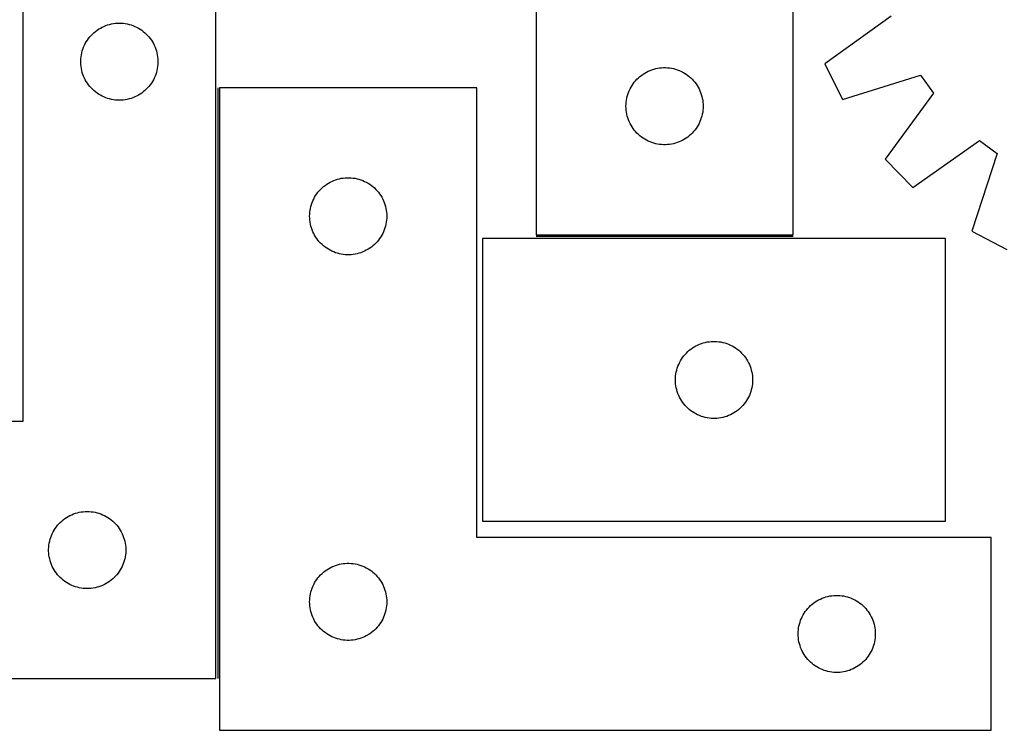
# Model space of a CAD drawing. Header units: millimetres. Extents: x 7 to 1493, y 8 to 466.
# Tile 3 of 6: x 410 to 793, y 12 to 288. Entities that reach past the tile are written whole.
import ezdxf

# ---------------------------------------------------------------- set-up
doc = ezdxf.new("R2010")
doc.units = ezdxf.units.MM
doc.layers.add('COMMON', color=5, linetype='CONTINUOUS', true_color=0x0000ff)
doc.layers.add('CUT', color=7, linetype='CONTINUOUS', true_color=0x000000)

msp = doc.modelspace()

# ---------------------------------------------------------------- linework, layer by layer
at = {"layer": 'COMMON'}
for p, q in [((487.457489, 262.017364), (487.457489, 32.159699)), ((711.244655, 204.091095), (611.244655, 204.091095))]:
    msp.add_line(p, q, dxfattribs=at)
at = {"layer": 'CUT'}
for p, q in [((711.244655, 204.841095), (711.244655, 454.841095)), ((611.244655, 379.841095), (611.244655, 204.841095)), ((411.707489, 332.159699), (411.707489, 132.159699)), ((486.707489, 32.159699), (486.707489, 332.159699)), ((749.376632, 289.827813), (723.601801, 271.263523)), ((438.738326, 282.901982), (439.305207, 283.426678)), ((439.305207, 283.426678), (439.898346, 283.921496)), ((439.898346, 283.921496), (440.516172, 284.385124)), ((440.516172, 284.385124), (441.157046, 284.816332)), ((441.157046, 284.816332), (441.819268, 285.213978)), ((441.819268, 285.213978), (442.501082, 285.577005)), ((442.501082, 285.577005), (443.20068, 285.904452)), ((443.20068, 285.904452), (443.916207, 286.195451)), ((443.916207, 286.195451), (444.645766, 286.44923)), ((444.645766, 286.44923), (445.387422, 286.665115)), ((445.387422, 286.665115), (446.139208, 286.842534)), ((446.139208, 286.842534), (446.89913, 286.981017)), ((446.89913, 286.981017), (447.665174, 287.080197)), ((447.665174, 287.080197), (448.435307, 287.13981)), ((448.435307, 287.13981), (449.207489, 287.159699)), ((449.207489, 287.159699), (449.97967, 287.13981)), ((449.97967, 287.13981), (450.749804, 287.080197)), ((450.749804, 287.080197), (451.515847, 286.981017)), ((451.515847, 286.981017), (452.27577, 286.842534)), ((452.27577, 286.842534), (453.027555, 286.665115)), ((453.027555, 286.665115), (453.769211, 286.44923)), ((453.769211, 286.44923), (454.49877, 286.195451)), ((454.49877, 286.195451), (455.214297, 285.904452)), ((455.214297, 285.904452), (455.913896, 285.577005)), ((455.913896, 285.577005), (456.59571, 285.213978)), ((456.59571, 285.213978), (457.257932, 284.816332)), ((457.257932, 284.816332), (457.898805, 284.385124)), ((457.898805, 284.385124), (458.516631, 283.921496)), ((458.516631, 283.921496), (459.10977, 283.426678)), ((459.10977, 283.426678), (459.676651, 282.901982)), ((435.967307, 279.20935), (436.347769, 279.881591)), ((436.347769, 279.881591), (436.762333, 280.533355)), ((436.762333, 280.533355), (437.2099, 281.162913)), ((437.2099, 281.162913), (437.689282, 281.768597)), ((437.689282, 281.768597), (438.199208, 282.348799)), ((438.199208, 282.348799), (438.738326, 282.901982)), ((459.676651, 282.901982), (460.215769, 282.348799)), ((460.215769, 282.348799), (460.725695, 281.768597)), ((460.725695, 281.768597), (461.205077, 281.162913)), ((461.205077, 281.162913), (461.652644, 280.533355)), ((461.652644, 280.533355), (462.067208, 279.881591)), ((462.067208, 279.881591), (462.447671, 279.20935)), ((434.608523, 275.605015), (434.805241, 276.351983)), ((434.805241, 276.351983), (435.04015, 277.087835)), ((435.04015, 277.087835), (435.312629, 277.810617)), ((435.312629, 277.810617), (435.621955, 278.518415)), ((435.621955, 278.518415), (435.967307, 279.20935)), ((462.447671, 279.20935), (462.793023, 278.518415)), ((462.793023, 278.518415), (463.102348, 277.810617)), ((463.102348, 277.810617), (463.374827, 277.087835)), ((463.374827, 277.087835), (463.609737, 276.351983)), ((463.609737, 276.351983), (463.806454, 275.605015)), ((434.212462, 272.545918), (434.252226, 273.317331)), ((434.212462, 271.77348), (434.212462, 272.545918)), ((434.252226, 273.317331), (434.331648, 274.085674)), ((434.331648, 274.085674), (434.450519, 274.84891)), ((434.450519, 274.84891), (434.608523, 275.605015)), ((463.806454, 275.605015), (463.964458, 274.84891)), ((463.964458, 274.84891), (464.083329, 274.085674)), ((464.083329, 274.085674), (464.162752, 273.317331)), ((464.162752, 273.317331), (464.202516, 272.545918)), ((464.202516, 272.545918), (464.202516, 271.77348)), ((434.252226, 271.002067), (434.212462, 271.77348)), ((434.331648, 270.233724), (434.252226, 271.002067)), ((434.450519, 269.470488), (434.331648, 270.233724)), ((434.608523, 268.714383), (434.450519, 269.470488)), ((434.805241, 267.967414), (434.608523, 268.714383)), ((463.806454, 268.714383), (463.609737, 267.967414)), ((463.964458, 269.470488), (463.806454, 268.714383)), ((464.083329, 270.233724), (463.964458, 269.470488)), ((464.162752, 271.002067), (464.083329, 270.233724)), ((464.202516, 271.77348), (464.162752, 271.002067)), ((653.522763, 267.700815), (654.195004, 268.081277)), ((654.195004, 268.081277), (654.885939, 268.426629)), ((654.885939, 268.426629), (655.593737, 268.735955)), ((655.593737, 268.735955), (656.316519, 269.008434)), ((656.316519, 269.008434), (657.05237, 269.243343)), ((657.05237, 269.243343), (657.799339, 269.440061)), ((657.799339, 269.440061), (658.555444, 269.598065)), ((658.555444, 269.598065), (659.31868, 269.716935)), ((659.31868, 269.716935), (660.087023, 269.796358)), ((660.087023, 269.796358), (660.858436, 269.836122)), ((660.858436, 269.836122), (661.630874, 269.836122)), ((661.630874, 269.836122), (662.402287, 269.796358)), ((662.402287, 269.796358), (663.17063, 269.716935)), ((663.17063, 269.716935), (663.933866, 269.598065)), ((663.933866, 269.598065), (664.689971, 269.440061)), ((664.689971, 269.440061), (665.43694, 269.243343)), ((665.43694, 269.243343), (666.172791, 269.008434)), ((666.172791, 269.008434), (666.895573, 268.735955)), ((666.895573, 268.735955), (667.603371, 268.426629)), ((667.603371, 268.426629), (668.294306, 268.081277)), ((668.294306, 268.081277), (668.966547, 267.700815)), ((723.601801, 271.263523), (730.454321, 257.487692)), ((435.04015, 267.231563), (434.805241, 267.967414)), ((435.312629, 266.50878), (435.04015, 267.231563)), ((435.621955, 265.800983), (435.312629, 266.50878)), ((435.967307, 265.110048), (435.621955, 265.800983)), ((436.347769, 264.437807), (435.967307, 265.110048)), ((436.762333, 263.786043), (436.347769, 264.437807)), ((462.067208, 264.437807), (461.652644, 263.786043)), ((462.447671, 265.110048), (462.067208, 264.437807)), ((462.793023, 265.800983), (462.447671, 265.110048)), ((463.102348, 266.50878), (462.793023, 265.800983)), ((463.374827, 267.231563), (463.102348, 266.50878)), ((463.609737, 267.967414), (463.374827, 267.231563)), ((649.482858, 264.150238), (649.977676, 264.743377)), ((649.977676, 264.743377), (650.502372, 265.310258)), ((650.502372, 265.310258), (651.055555, 265.849376)), ((651.055555, 265.849376), (651.635757, 266.359302)), ((651.635757, 266.359302), (652.241441, 266.838684)), ((652.241441, 266.838684), (652.870999, 267.286251)), ((652.870999, 267.286251), (653.522763, 267.700815)), ((668.966547, 267.700815), (669.618311, 267.286251)), ((669.618311, 267.286251), (670.247869, 266.838684)), ((670.247869, 266.838684), (670.853553, 266.359302)), ((670.853553, 266.359302), (671.433755, 265.849376)), ((671.433755, 265.849376), (671.986938, 265.310258)), ((671.986938, 265.310258), (672.511634, 264.743377)), ((672.511634, 264.743377), (673.006452, 264.150238)), ((730.454321, 257.487692), (760.809412, 266.844144)), ((760.809412, 266.844144), (765.782119, 259.859049)), ((437.2099, 263.156485), (436.762333, 263.786043)), ((437.689282, 262.550801), (437.2099, 263.156485)), ((438.199208, 261.970599), (437.689282, 262.550801)), ((438.738326, 261.417416), (438.199208, 261.970599)), ((439.305207, 260.89272), (438.738326, 261.417416)), ((439.898346, 260.397902), (439.305207, 260.89272)), ((440.516172, 259.934274), (439.898346, 260.397902)), ((458.516631, 260.397902), (457.898805, 259.934274)), ((459.10977, 260.89272), (458.516631, 260.397902)), ((459.676651, 261.417416), (459.10977, 260.89272)), ((460.215769, 261.970599), (459.676651, 261.417416)), ((460.725695, 262.550801), (460.215769, 261.970599)), ((461.205077, 263.156485), (460.725695, 262.550801)), ((461.652644, 263.786043), (461.205077, 263.156485)), ((588.20749, 262.017364), (488.20749, 262.017364)), ((488.20749, 262.017364), (488.20749, 12.017364)), ((588.20749, 87.017364), (588.20749, 262.017364)), ((647.208903, 260.132377), (647.499901, 260.847904)), ((647.499901, 260.847904), (647.827349, 261.547502)), ((647.827349, 261.547502), (648.190376, 262.229316)), ((648.190376, 262.229316), (648.588022, 262.891538)), ((648.588022, 262.891538), (649.01923, 263.532412)), ((649.01923, 263.532412), (649.482858, 264.150238)), ((673.006452, 264.150238), (673.47008, 263.532412)), ((673.47008, 263.532412), (673.901288, 262.891538)), ((673.901288, 262.891538), (674.298934, 262.229316)), ((674.298934, 262.229316), (674.661961, 261.547502)), ((674.661961, 261.547502), (674.989409, 260.847904)), ((674.989409, 260.847904), (675.280407, 260.132377)), ((441.157046, 259.503065), (440.516172, 259.934274)), ((441.819268, 259.10542), (441.157046, 259.503065)), ((442.501082, 258.742393), (441.819268, 259.10542)), ((443.20068, 258.414945), (442.501082, 258.742393)), ((443.916207, 258.123947), (443.20068, 258.414945)), ((444.645766, 257.870168), (443.916207, 258.123947)), ((445.387422, 257.654283), (444.645766, 257.870168)), ((446.139208, 257.476864), (445.387422, 257.654283)), ((446.89913, 257.33838), (446.139208, 257.476864)), ((447.665174, 257.239201), (446.89913, 257.33838)), ((448.435307, 257.179588), (447.665174, 257.239201)), ((449.207489, 257.159699), (448.435307, 257.179588)), ((449.97967, 257.179588), (449.207489, 257.159699)), ((450.749804, 257.239201), (449.97967, 257.179588)), ((451.515847, 257.33838), (450.749804, 257.239201)), ((452.27577, 257.476864), (451.515847, 257.33838)), ((453.027555, 257.654283), (452.27577, 257.476864)), ((453.769211, 257.870168), (453.027555, 257.654283)), ((454.49877, 258.123947), (453.769211, 257.870168)), ((455.214297, 258.414945), (454.49877, 258.123947)), ((455.913896, 258.742393), (455.214297, 258.414945)), ((456.59571, 259.10542), (455.913896, 258.742393)), ((457.257932, 259.503065), (456.59571, 259.10542)), ((457.898805, 259.934274), (457.257932, 259.503065)), ((646.324157, 256.38341), (646.423337, 257.149454)), ((646.423337, 257.149454), (646.56182, 257.909376)), ((646.56182, 257.909376), (646.739239, 258.661162)), ((646.739239, 258.661162), (646.955124, 259.402818)), ((646.955124, 259.402818), (647.208903, 260.132377)), ((675.280407, 260.132377), (675.534186, 259.402818)), ((675.534186, 259.402818), (675.750071, 258.661162)), ((675.750071, 258.661162), (675.92749, 257.909376)), ((675.92749, 257.909376), (676.065973, 257.149454)), ((676.065973, 257.149454), (676.165153, 256.38341)), ((765.782119, 259.859049), (747.00548, 234.238499)), ((646.244655, 254.841095), (646.264544, 255.613277)), ((646.264544, 254.068914), (646.244655, 254.841095)), ((646.264544, 255.613277), (646.324157, 256.38341)), ((646.324157, 253.29878), (646.264544, 254.068914)), ((646.423337, 252.532737), (646.324157, 253.29878)), ((676.165153, 253.29878), (676.065973, 252.532737)), ((676.165153, 256.38341), (676.224766, 255.613277)), ((676.224766, 254.068914), (676.165153, 253.29878)), ((676.224766, 255.613277), (676.244655, 254.841095)), ((676.244655, 254.841095), (676.224766, 254.068914)), ((646.56182, 251.772814), (646.423337, 252.532737)), ((646.739239, 251.021029), (646.56182, 251.772814)), ((646.955124, 250.279373), (646.739239, 251.021029)), ((647.208903, 249.549814), (646.955124, 250.279373)), ((647.499901, 248.834287), (647.208903, 249.549814)), ((675.280407, 249.549814), (674.989409, 248.834287)), ((675.534186, 250.279373), (675.280407, 249.549814)), ((675.750071, 251.021029), (675.534186, 250.279373)), ((675.92749, 251.772814), (675.750071, 251.021029)), ((676.065973, 252.532737), (675.92749, 251.772814)), ((647.827349, 248.134688), (647.499901, 248.834287)), ((648.190376, 247.452874), (647.827349, 248.134688)), ((648.588022, 246.790652), (648.190376, 247.452874)), ((649.01923, 246.149779), (648.588022, 246.790652)), ((649.482858, 245.531953), (649.01923, 246.149779)), ((649.977676, 244.938813), (649.482858, 245.531953)), ((673.006452, 245.531953), (672.511634, 244.938813)), ((673.47008, 246.149779), (673.006452, 245.531953)), ((673.901288, 246.790652), (673.47008, 246.149779)), ((674.298934, 247.452874), (673.901288, 246.790652)), ((674.661961, 248.134688), (674.298934, 247.452874)), ((674.989409, 248.834287), (674.661961, 248.134688)), ((650.502372, 244.371933), (649.977676, 244.938813)), ((651.055555, 243.832815), (650.502372, 244.371933)), ((651.635757, 243.322889), (651.055555, 243.832815)), ((652.241441, 242.843507), (651.635757, 243.322889)), ((652.870999, 242.39594), (652.241441, 242.843507)), ((653.522763, 241.981376), (652.870999, 242.39594)), ((654.195004, 241.600913), (653.522763, 241.981376)), ((654.885939, 241.255561), (654.195004, 241.600913)), ((655.593737, 240.946236), (654.885939, 241.255561)), ((667.603371, 241.255561), (666.895573, 240.946236)), ((668.294306, 241.600913), (667.603371, 241.255561)), ((668.966547, 241.981376), (668.294306, 241.600913)), ((669.618311, 242.39594), (668.966547, 241.981376)), ((670.247869, 242.843507), (669.618311, 242.39594)), ((670.853553, 243.322889), (670.247869, 242.843507)), ((671.433755, 243.832815), (670.853553, 243.322889)), ((671.986938, 244.371933), (671.433755, 243.832815)), ((672.511634, 244.938813), (671.986938, 244.371933)), ((757.77958, 223.254451), (783.757684, 241.533205)), ((783.757684, 241.533205), (790.645523, 236.426635)), ((656.316519, 240.673757), (655.593737, 240.946236)), ((657.05237, 240.438847), (656.316519, 240.673757)), ((657.799339, 240.24213), (657.05237, 240.438847)), ((658.555444, 240.084126), (657.799339, 240.24213)), ((659.31868, 239.965255), (658.555444, 240.084126)), ((660.087023, 239.885832), (659.31868, 239.965255)), ((660.858436, 239.846068), (660.087023, 239.885832)), ((661.630874, 239.846068), (660.858436, 239.846068)), ((662.402287, 239.885832), (661.630874, 239.846068)), ((663.17063, 239.965255), (662.402287, 239.885832)), ((663.933866, 240.084126), (663.17063, 239.965255)), ((664.689971, 240.24213), (663.933866, 240.084126)), ((665.43694, 240.438847), (664.689971, 240.24213)), ((666.172791, 240.673757), (665.43694, 240.438847)), ((666.895573, 240.946236), (666.172791, 240.673757)), ((747.00548, 234.238499), (757.77958, 223.254451)), ((790.645523, 236.426635), (780.705063, 206.257744)), ((532.556571, 225.912223), (533.279354, 226.184702)), ((533.279354, 226.184702), (534.015205, 226.419612)), ((534.015205, 226.419612), (534.762173, 226.616329)), ((534.762173, 226.616329), (535.518278, 226.774333)), ((535.518278, 226.774333), (536.281514, 226.893204)), ((536.281514, 226.893204), (537.049858, 226.972627)), ((537.049858, 226.972627), (537.821271, 227.012391)), ((537.821271, 227.012391), (538.593708, 227.012391)), ((538.593708, 227.012391), (539.365122, 226.972627)), ((539.365122, 226.972627), (540.133465, 226.893204)), ((540.133465, 226.893204), (540.896701, 226.774333)), ((540.896701, 226.774333), (541.652806, 226.616329)), ((541.652806, 226.616329), (542.399774, 226.419612)), ((542.399774, 226.419612), (543.135625, 226.184702)), ((543.135625, 226.184702), (543.858408, 225.912223)), ((526.940511, 221.919645), (527.465207, 222.486526)), ((527.465207, 222.486526), (528.01839, 223.025644)), ((528.01839, 223.025644), (528.598592, 223.53557)), ((528.598592, 223.53557), (529.204275, 224.014952)), ((529.204275, 224.014952), (529.833834, 224.462519)), ((529.833834, 224.462519), (530.485598, 224.877083)), ((530.485598, 224.877083), (531.157838, 225.257546)), ((531.157838, 225.257546), (531.848774, 225.602898)), ((531.848774, 225.602898), (532.556571, 225.912223)), ((543.858408, 225.912223), (544.566205, 225.602898)), ((544.566205, 225.602898), (545.257141, 225.257546)), ((545.257141, 225.257546), (545.929382, 224.877083)), ((545.929382, 224.877083), (546.581145, 224.462519)), ((546.581145, 224.462519), (547.210704, 224.014952)), ((547.210704, 224.014952), (547.816387, 223.53557)), ((547.816387, 223.53557), (548.39659, 223.025644)), ((548.39659, 223.025644), (548.949772, 222.486526)), ((548.949772, 222.486526), (549.474469, 221.919645)), ((524.462736, 218.024172), (524.790183, 218.723771)), ((524.790183, 218.723771), (525.153211, 219.405585)), ((525.153211, 219.405585), (525.550856, 220.067807)), ((525.550856, 220.067807), (525.982065, 220.70868)), ((525.982065, 220.70868), (526.445693, 221.326506)), ((526.445693, 221.326506), (526.940511, 221.919645)), ((549.474469, 221.919645), (549.969287, 221.326506)), ((549.969287, 221.326506), (550.432915, 220.70868)), ((550.432915, 220.70868), (550.864123, 220.067807)), ((550.864123, 220.067807), (551.261768, 219.405585)), ((551.261768, 219.405585), (551.624796, 218.723771)), ((551.624796, 218.723771), (551.952243, 218.024172)), ((523.386171, 214.325722), (523.524654, 215.085645)), ((523.524654, 215.085645), (523.702074, 215.83743)), ((523.702074, 215.83743), (523.917959, 216.579086)), ((523.917959, 216.579086), (524.171737, 217.308645)), ((524.171737, 217.308645), (524.462736, 218.024172)), ((551.952243, 218.024172), (552.243242, 217.308645)), ((552.243242, 217.308645), (552.49702, 216.579086)), ((552.49702, 216.579086), (552.712905, 215.83743)), ((552.712905, 215.83743), (552.890325, 215.085645)), ((552.890325, 215.085645), (553.028808, 214.325722)), ((523.20749, 212.017364), (523.227378, 212.789545)), ((523.227378, 211.245182), (523.20749, 212.017364)), ((523.227378, 212.789545), (523.286991, 213.559679)), ((523.286991, 210.475049), (523.227378, 211.245182)), ((523.286991, 213.559679), (523.386171, 214.325722)), ((553.028808, 214.325722), (553.127988, 213.559679)), ((553.127988, 213.559679), (553.187601, 212.789545)), ((553.187601, 211.245182), (553.127988, 210.475049)), ((553.187601, 212.789545), (553.20749, 212.017364)), ((553.20749, 212.017364), (553.187601, 211.245182)), ((523.386171, 209.709005), (523.286991, 210.475049)), ((523.524654, 208.949083), (523.386171, 209.709005)), ((523.702074, 208.197297), (523.524654, 208.949083)), ((523.917959, 207.455641), (523.702074, 208.197297)), ((524.171737, 206.726082), (523.917959, 207.455641)), ((552.49702, 207.455641), (552.243242, 206.726082)), ((552.712905, 208.197297), (552.49702, 207.455641)), ((552.890325, 208.949083), (552.712905, 208.197297)), ((553.028808, 209.709005), (552.890325, 208.949083)), ((553.127988, 210.475049), (553.028808, 209.709005)), ((524.462736, 206.010555), (524.171737, 206.726082)), ((524.790183, 205.310957), (524.462736, 206.010555)), ((525.153211, 204.629143), (524.790183, 205.310957)), ((525.550856, 203.966921), (525.153211, 204.629143)), ((525.982065, 203.326047), (525.550856, 203.966921)), ((526.445693, 202.708221), (525.982065, 203.326047)), ((550.432915, 203.326047), (549.969287, 202.708221)), ((550.864123, 203.966921), (550.432915, 203.326047)), ((551.261768, 204.629143), (550.864123, 203.966921)), ((551.624796, 205.310957), (551.261768, 204.629143)), ((551.952243, 206.010555), (551.624796, 205.310957)), ((552.243242, 206.726082), (551.952243, 206.010555)), ((770.472687, 203.341094), (590.472687, 203.341094)), ((590.472687, 203.341094), (590.472687, 93.341094)), ((611.244655, 204.841095), (711.244655, 204.841095)), ((770.472687, 93.341094), (770.472687, 203.341094)), ((780.705063, 206.257744), (794.346098, 199.140673)), ((526.940511, 202.115082), (526.445693, 202.708221)), ((527.465207, 201.548201), (526.940511, 202.115082)), ((528.01839, 201.009083), (527.465207, 201.548201)), ((528.598592, 200.499157), (528.01839, 201.009083)), ((529.204275, 200.019775), (528.598592, 200.499157)), ((529.833834, 199.572208), (529.204275, 200.019775)), ((530.485598, 199.157644), (529.833834, 199.572208)), ((531.157838, 198.777182), (530.485598, 199.157644)), ((545.929382, 199.157644), (545.257141, 198.777182)), ((546.581145, 199.572208), (545.929382, 199.157644)), ((547.210704, 200.019775), (546.581145, 199.572208)), ((547.816387, 200.499157), (547.210704, 200.019775)), ((548.39659, 201.009083), (547.816387, 200.499157)), ((548.949772, 201.548201), (548.39659, 201.009083)), ((549.474469, 202.115082), (548.949772, 201.548201)), ((549.969287, 202.708221), (549.474469, 202.115082)), ((531.848774, 198.43183), (531.157838, 198.777182)), ((532.556571, 198.122504), (531.848774, 198.43183)), ((533.279354, 197.850025), (532.556571, 198.122504)), ((534.015205, 197.615116), (533.279354, 197.850025)), ((534.762173, 197.418398), (534.015205, 197.615116)), ((535.518278, 197.260394), (534.762173, 197.418398)), ((536.281514, 197.141524), (535.518278, 197.260394)), ((537.049858, 197.062101), (536.281514, 197.141524)), ((537.821271, 197.022337), (537.049858, 197.062101)), ((538.593708, 197.022337), (537.821271, 197.022337)), ((539.365122, 197.062101), (538.593708, 197.022337)), ((540.133465, 197.141524), (539.365122, 197.062101)), ((540.896701, 197.260394), (540.133465, 197.141524)), ((541.652806, 197.418398), (540.896701, 197.260394)), ((542.399774, 197.615116), (541.652806, 197.418398)), ((543.135625, 197.850025), (542.399774, 197.615116)), ((543.858408, 198.122504), (543.135625, 197.850025)), ((544.566205, 198.43183), (543.858408, 198.122504)), ((545.257141, 198.777182), (544.566205, 198.43183)), ((672.099031, 160.78625), (672.750795, 161.200814)), ((672.750795, 161.200814), (673.423036, 161.581276)), ((673.423036, 161.581276), (674.113971, 161.926628)), ((674.113971, 161.926628), (674.821769, 162.235954)), ((674.821769, 162.235954), (675.544551, 162.508433)), ((675.544551, 162.508433), (676.280402, 162.743342)), ((676.280402, 162.743342), (677.027371, 162.94006)), ((677.027371, 162.94006), (677.783476, 163.098064)), ((677.783476, 163.098064), (678.546712, 163.216934)), ((678.546712, 163.216934), (679.315055, 163.296357)), ((679.315055, 163.296357), (680.086468, 163.336121)), ((680.086468, 163.336121), (680.858906, 163.336121)), ((680.858906, 163.336121), (681.630319, 163.296357)), ((681.630319, 163.296357), (682.398662, 163.216934)), ((682.398662, 163.216934), (683.161898, 163.098064)), ((683.161898, 163.098064), (683.918003, 162.94006)), ((683.918003, 162.94006), (684.664972, 162.743342)), ((684.664972, 162.743342), (685.400823, 162.508433)), ((685.400823, 162.508433), (686.123605, 162.235954)), ((686.123605, 162.235954), (686.831403, 161.926628)), ((686.831403, 161.926628), (687.522338, 161.581276)), ((687.522338, 161.581276), (688.194579, 161.200814)), ((688.194579, 161.200814), (688.846343, 160.78625)), ((667.816054, 156.391537), (668.247262, 157.032411)), ((668.247262, 157.032411), (668.71089, 157.650237)), ((668.71089, 157.650237), (669.205708, 158.243376)), ((669.205708, 158.243376), (669.730404, 158.810257)), ((669.730404, 158.810257), (670.283587, 159.349375)), ((670.283587, 159.349375), (670.863789, 159.859301)), ((670.863789, 159.859301), (671.469473, 160.338683)), ((671.469473, 160.338683), (672.099031, 160.78625)), ((688.846343, 160.78625), (689.475901, 160.338683)), ((689.475901, 160.338683), (690.081585, 159.859301)), ((690.081585, 159.859301), (690.661787, 159.349375)), ((690.661787, 159.349375), (691.21497, 158.810257)), ((691.21497, 158.810257), (691.739666, 158.243376)), ((691.739666, 158.243376), (692.234484, 157.650237)), ((692.234484, 157.650237), (692.698112, 157.032411)), ((692.698112, 157.032411), (693.12932, 156.391537)), ((666.183156, 152.902817), (666.436935, 153.632376)), ((666.436935, 153.632376), (666.727933, 154.347903)), ((666.727933, 154.347903), (667.055381, 155.047501)), ((667.055381, 155.047501), (667.418408, 155.729315)), ((667.418408, 155.729315), (667.816054, 156.391537)), ((693.12932, 156.391537), (693.526966, 155.729315)), ((693.526966, 155.729315), (693.889993, 155.047501)), ((693.889993, 155.047501), (694.217441, 154.347903)), ((694.217441, 154.347903), (694.508439, 153.632376)), ((694.508439, 153.632376), (694.762218, 152.902817)), ((665.492576, 149.113276), (665.552189, 149.883409)), ((665.552189, 149.883409), (665.651369, 150.649453)), ((665.651369, 150.649453), (665.789852, 151.409375)), ((665.789852, 151.409375), (665.967271, 152.161161)), ((665.967271, 152.161161), (666.183156, 152.902817)), ((694.762218, 152.902817), (694.978103, 152.161161)), ((694.978103, 152.161161), (695.155522, 151.409375)), ((695.155522, 151.409375), (695.294005, 150.649453)), ((695.294005, 150.649453), (695.393185, 149.883409)), ((695.393185, 149.883409), (695.452798, 149.113276)), ((665.472687, 148.341094), (665.492576, 149.113276)), ((665.492576, 147.568913), (665.472687, 148.341094)), ((665.552189, 146.798779), (665.492576, 147.568913)), ((665.651369, 146.032736), (665.552189, 146.798779)), ((665.789852, 145.272813), (665.651369, 146.032736)), ((695.294005, 146.032736), (695.155522, 145.272813)), ((695.393185, 146.798779), (695.294005, 146.032736)), ((695.452798, 147.568913), (695.393185, 146.798779)), ((695.452798, 149.113276), (695.472687, 148.341094)), ((695.472687, 148.341094), (695.452798, 147.568913)), ((665.967271, 144.521028), (665.789852, 145.272813)), ((666.183156, 143.779372), (665.967271, 144.521028)), ((666.436935, 143.049813), (666.183156, 143.779372)), ((666.727933, 142.334286), (666.436935, 143.049813)), ((667.055381, 141.634687), (666.727933, 142.334286)), ((694.217441, 142.334286), (693.889993, 141.634687)), ((694.508439, 143.049813), (694.217441, 142.334286)), ((694.762218, 143.779372), (694.508439, 143.049813)), ((694.978103, 144.521028), (694.762218, 143.779372)), ((695.155522, 145.272813), (694.978103, 144.521028)), ((667.418408, 140.952873), (667.055381, 141.634687)), ((667.816054, 140.290651), (667.418408, 140.952873)), ((668.247262, 139.649778), (667.816054, 140.290651)), ((668.71089, 139.031952), (668.247262, 139.649778)), ((669.205708, 138.438812), (668.71089, 139.031952)), ((669.730404, 137.871932), (669.205708, 138.438812)), ((670.283587, 137.332814), (669.730404, 137.871932)), ((691.21497, 137.871932), (690.661787, 137.332814)), ((691.739666, 138.438812), (691.21497, 137.871932)), ((692.234484, 139.031952), (691.739666, 138.438812)), ((692.698112, 139.649778), (692.234484, 139.031952)), ((693.12932, 140.290651), (692.698112, 139.649778)), ((693.526966, 140.952873), (693.12932, 140.290651)), ((693.889993, 141.634687), (693.526966, 140.952873)), ((670.863789, 136.822888), (670.283587, 137.332814)), ((671.469473, 136.343506), (670.863789, 136.822888)), ((672.099031, 135.895939), (671.469473, 136.343506)), ((672.750795, 135.481375), (672.099031, 135.895939)), ((673.423036, 135.100912), (672.750795, 135.481375)), ((674.113971, 134.75556), (673.423036, 135.100912)), ((674.821769, 134.446235), (674.113971, 134.75556)), ((675.544551, 134.173756), (674.821769, 134.446235)), ((676.280402, 133.938846), (675.544551, 134.173756)), ((685.400823, 134.173756), (684.664972, 133.938846)), ((686.123605, 134.446235), (685.400823, 134.173756)), ((686.831403, 134.75556), (686.123605, 134.446235)), ((687.522338, 135.100912), (686.831403, 134.75556)), ((688.194579, 135.481375), (687.522338, 135.100912)), ((688.846343, 135.895939), (688.194579, 135.481375)), ((689.475901, 136.343506), (688.846343, 135.895939)), ((690.081585, 136.822888), (689.475901, 136.343506)), ((690.661787, 137.332814), (690.081585, 136.822888)), ((411.707489, 132.159699), (236.707489, 132.159699)), ((677.027371, 133.742129), (676.280402, 133.938846)), ((677.783476, 133.584125), (677.027371, 133.742129)), ((678.546712, 133.465254), (677.783476, 133.584125)), ((679.315055, 133.385831), (678.546712, 133.465254)), ((680.086468, 133.346067), (679.315055, 133.385831)), ((680.858906, 133.346067), (680.086468, 133.346067)), ((681.630319, 133.385831), (680.858906, 133.346067)), ((682.398662, 133.465254), (681.630319, 133.385831)), ((683.161898, 133.584125), (682.398662, 133.465254)), ((683.918003, 133.742129), (683.161898, 133.584125)), ((684.664972, 133.938846), (683.918003, 133.742129)), ((430.001082, 95.577005), (430.70068, 95.904452)), ((430.70068, 95.904452), (431.416207, 96.195451)), ((431.416207, 96.195451), (432.145766, 96.44923)), ((432.145766, 96.44923), (432.887422, 96.665115)), ((432.887422, 96.665115), (433.639208, 96.842534)), ((433.639208, 96.842534), (434.39913, 96.981017)), ((434.39913, 96.981017), (435.165174, 97.080197)), ((435.165174, 97.080197), (435.935307, 97.13981)), ((435.935307, 97.13981), (436.707489, 97.159699)), ((436.707489, 97.159699), (437.47967, 97.13981)), ((437.47967, 97.13981), (438.249804, 97.080197)), ((438.249804, 97.080197), (439.015847, 96.981017)), ((439.015847, 96.981017), (439.77577, 96.842534)), ((439.77577, 96.842534), (440.527555, 96.665115)), ((440.527555, 96.665115), (441.269211, 96.44923)), ((441.269211, 96.44923), (441.99877, 96.195451)), ((441.99877, 96.195451), (442.714297, 95.904452)), ((442.714297, 95.904452), (443.413896, 95.577005)), ((425.189282, 91.768597), (425.699208, 92.348799)), ((425.699208, 92.348799), (426.238326, 92.901982)), ((426.238326, 92.901982), (426.805207, 93.426678)), ((426.805207, 93.426678), (427.398346, 93.921496)), ((427.398346, 93.921496), (428.016172, 94.385124)), ((428.016172, 94.385124), (428.657046, 94.816332)), ((428.657046, 94.816332), (429.319268, 95.213978)), ((429.319268, 95.213978), (430.001082, 95.577005)), ((443.413896, 95.577005), (444.09571, 95.213978)), ((444.09571, 95.213978), (444.757932, 94.816332)), ((444.757932, 94.816332), (445.398805, 94.385124)), ((445.398805, 94.385124), (446.016631, 93.921496)), ((446.016631, 93.921496), (446.60977, 93.426678)), ((446.60977, 93.426678), (447.176651, 92.901982)), ((447.176651, 92.901982), (447.715769, 92.348799)), ((447.715769, 92.348799), (448.225695, 91.768597)), ((590.472687, 93.341094), (770.472687, 93.341094)), ((422.812629, 87.810617), (423.121955, 88.518415)), ((423.121955, 88.518415), (423.467307, 89.20935)), ((423.467307, 89.20935), (423.847769, 89.881591)), ((423.847769, 89.881591), (424.262333, 90.533355)), ((424.262333, 90.533355), (424.7099, 91.162913)), ((424.7099, 91.162913), (425.189282, 91.768597)), ((448.225695, 91.768597), (448.705077, 91.162913)), ((448.705077, 91.162913), (449.152644, 90.533355)), ((449.152644, 90.533355), (449.567208, 89.881591)), ((449.567208, 89.881591), (449.947671, 89.20935)), ((449.947671, 89.20935), (450.293023, 88.518415)), ((450.293023, 88.518415), (450.602348, 87.810617)), ((421.831648, 84.085674), (421.950519, 84.84891)), ((421.950519, 84.84891), (422.108523, 85.605015)), ((422.108523, 85.605015), (422.305241, 86.351983)), ((422.305241, 86.351983), (422.54015, 87.087835)), ((422.54015, 87.087835), (422.812629, 87.810617)), ((450.602348, 87.810617), (450.874827, 87.087835)), ((450.874827, 87.087835), (451.109737, 86.351983)), ((451.109737, 86.351983), (451.306454, 85.605015)), ((451.306454, 85.605015), (451.464458, 84.84891)), ((451.464458, 84.84891), (451.583329, 84.085674)), ((788.20749, 87.017364), (588.20749, 87.017364)), ((788.20749, 12.017364), (788.20749, 87.017364)), ((421.712462, 82.545918), (421.752226, 83.317331)), ((421.712462, 81.77348), (421.712462, 82.545918)), ((421.752226, 81.002067), (421.712462, 81.77348)), ((421.752226, 83.317331), (421.831648, 84.085674)), ((421.831648, 80.233724), (421.752226, 81.002067)), ((451.583329, 84.085674), (451.662752, 83.317331)), ((451.662752, 81.002067), (451.583329, 80.233724)), ((451.662752, 83.317331), (451.702516, 82.545918)), ((451.702516, 81.77348), (451.662752, 81.002067)), ((451.702516, 82.545918), (451.702516, 81.77348)), ((421.950519, 79.470488), (421.831648, 80.233724)), ((422.108523, 78.714383), (421.950519, 79.470488)), ((422.305241, 77.967414), (422.108523, 78.714383)), ((422.54015, 77.231563), (422.305241, 77.967414)), ((422.812629, 76.50878), (422.54015, 77.231563)), ((450.874827, 77.231563), (450.602348, 76.50878)), ((451.109737, 77.967414), (450.874827, 77.231563)), ((451.306454, 78.714383), (451.109737, 77.967414)), ((451.464458, 79.470488), (451.306454, 78.714383)), ((451.583329, 80.233724), (451.464458, 79.470488)), ((534.015205, 76.419612), (534.762173, 76.616329)), ((534.762173, 76.616329), (535.518278, 76.774333)), ((535.518278, 76.774333), (536.281514, 76.893204)), ((536.281514, 76.893204), (537.049858, 76.972627)), ((537.049858, 76.972627), (537.821271, 77.012391)), ((537.821271, 77.012391), (538.593708, 77.012391)), ((538.593708, 77.012391), (539.365122, 76.972627)), ((539.365122, 76.972627), (540.133465, 76.893204)), ((540.133465, 76.893204), (540.896701, 76.774333)), ((540.896701, 76.774333), (541.652806, 76.616329)), ((541.652806, 76.616329), (542.399774, 76.419612)), ((423.121955, 75.800983), (422.812629, 76.50878)), ((423.467307, 75.110048), (423.121955, 75.800983)), ((423.847769, 74.437807), (423.467307, 75.110048)), ((424.262333, 73.786043), (423.847769, 74.437807)), ((424.7099, 73.156485), (424.262333, 73.786043)), ((425.189282, 72.550801), (424.7099, 73.156485)), ((448.705077, 73.156485), (448.225695, 72.550801)), ((449.152644, 73.786043), (448.705077, 73.156485)), ((449.567208, 74.437807), (449.152644, 73.786043)), ((449.947671, 75.110048), (449.567208, 74.437807)), ((450.293023, 75.800983), (449.947671, 75.110048)), ((450.602348, 76.50878), (450.293023, 75.800983)), ((527.465207, 72.486526), (528.01839, 73.025644)), ((528.01839, 73.025644), (528.598592, 73.53557)), ((528.598592, 73.53557), (529.204275, 74.014952)), ((529.204275, 74.014952), (529.833834, 74.462519)), ((529.833834, 74.462519), (530.485598, 74.877083)), ((530.485598, 74.877083), (531.157838, 75.257546)), ((531.157838, 75.257546), (531.848774, 75.602898)), ((531.848774, 75.602898), (532.556571, 75.912223)), ((532.556571, 75.912223), (533.279354, 76.184702)), ((533.279354, 76.184702), (534.015205, 76.419612)), ((542.399774, 76.419612), (543.135625, 76.184702)), ((543.135625, 76.184702), (543.858408, 75.912223)), ((543.858408, 75.912223), (544.566205, 75.602898)), ((544.566205, 75.602898), (545.257141, 75.257546)), ((545.257141, 75.257546), (545.929382, 74.877083)), ((545.929382, 74.877083), (546.581145, 74.462519)), ((546.581145, 74.462519), (547.210704, 74.014952)), ((547.210704, 74.014952), (547.816387, 73.53557)), ((547.816387, 73.53557), (548.39659, 73.025644)), ((548.39659, 73.025644), (548.949772, 72.486526)), ((425.699208, 71.970599), (425.189282, 72.550801)), ((426.238326, 71.417416), (425.699208, 71.970599)), ((426.805207, 70.89272), (426.238326, 71.417416)), ((427.398346, 70.397902), (426.805207, 70.89272)), ((428.016172, 69.934274), (427.398346, 70.397902)), ((428.657046, 69.503065), (428.016172, 69.934274)), ((429.319268, 69.10542), (428.657046, 69.503065)), ((430.001082, 68.742393), (429.319268, 69.10542)), ((444.09571, 69.10542), (443.413896, 68.742393)), ((444.757932, 69.503065), (444.09571, 69.10542)), ((445.398805, 69.934274), (444.757932, 69.503065)), ((446.016631, 70.397902), (445.398805, 69.934274)), ((446.60977, 70.89272), (446.016631, 70.397902)), ((447.176651, 71.417416), (446.60977, 70.89272)), ((447.715769, 71.970599), (447.176651, 71.417416)), ((448.225695, 72.550801), (447.715769, 71.970599)), ((524.790183, 68.723771), (525.153211, 69.405585)), ((525.153211, 69.405585), (525.550856, 70.067807)), ((525.550856, 70.067807), (525.982065, 70.70868)), ((525.982065, 70.70868), (526.445693, 71.326506)), ((526.445693, 71.326506), (526.940511, 71.919645)), ((526.940511, 71.919645), (527.465207, 72.486526)), ((548.949772, 72.486526), (549.474469, 71.919645)), ((549.474469, 71.919645), (549.969287, 71.326506)), ((549.969287, 71.326506), (550.432915, 70.70868)), ((550.432915, 70.70868), (550.864123, 70.067807)), ((550.864123, 70.067807), (551.261768, 69.405585)), ((551.261768, 69.405585), (551.624796, 68.723771)), ((430.70068, 68.414945), (430.001082, 68.742393)), ((431.416207, 68.123947), (430.70068, 68.414945)), ((432.145766, 67.870168), (431.416207, 68.123947)), ((432.887422, 67.654283), (432.145766, 67.870168)), ((433.639208, 67.476864), (432.887422, 67.654283)), ((434.39913, 67.33838), (433.639208, 67.476864)), ((435.165174, 67.239201), (434.39913, 67.33838)), ((435.935307, 67.179588), (435.165174, 67.239201)), ((436.707489, 67.159699), (435.935307, 67.179588)), ((437.47967, 67.179588), (436.707489, 67.159699)), ((438.249804, 67.239201), (437.47967, 67.179588)), ((439.015847, 67.33838), (438.249804, 67.239201)), ((439.77577, 67.476864), (439.015847, 67.33838)), ((440.527555, 67.654283), (439.77577, 67.476864)), ((441.269211, 67.870168), (440.527555, 67.654283)), ((441.99877, 68.123947), (441.269211, 67.870168)), ((442.714297, 68.414945), (441.99877, 68.123947)), ((443.413896, 68.742393), (442.714297, 68.414945)), ((523.524654, 65.085645), (523.702074, 65.83743)), ((523.702074, 65.83743), (523.917959, 66.579086)), ((523.917959, 66.579086), (524.171737, 67.308645)), ((524.171737, 67.308645), (524.462736, 68.024172)), ((524.462736, 68.024172), (524.790183, 68.723771)), ((551.624796, 68.723771), (551.952243, 68.024172)), ((551.952243, 68.024172), (552.243242, 67.308645)), ((552.243242, 67.308645), (552.49702, 66.579086)), ((552.49702, 66.579086), (552.712905, 65.83743)), ((552.712905, 65.83743), (552.890325, 65.085645)), ((523.20749, 62.017364), (523.227378, 62.789545)), ((523.227378, 61.245182), (523.20749, 62.017364)), ((523.227378, 62.789545), (523.286991, 63.559679)), ((523.286991, 63.559679), (523.386171, 64.325722)), ((523.386171, 64.325722), (523.524654, 65.085645)), ((552.890325, 65.085645), (553.028808, 64.325722)), ((553.028808, 64.325722), (553.127988, 63.559679)), ((553.127988, 63.559679), (553.187601, 62.789545)), ((553.187601, 62.789545), (553.20749, 62.017364)), ((553.20749, 62.017364), (553.187601, 61.245182)), ((718.598592, 61.03557), (719.204275, 61.514952)), ((719.204275, 61.514952), (719.833834, 61.962519)), ((719.833834, 61.962519), (720.485598, 62.377083)), ((720.485598, 62.377083), (721.157838, 62.757546)), ((721.157838, 62.757546), (721.848774, 63.102898)), ((721.848774, 63.102898), (722.556571, 63.412223)), ((722.556571, 63.412223), (723.279354, 63.684702)), ((723.279354, 63.684702), (724.015205, 63.919612)), ((724.015205, 63.919612), (724.762173, 64.116329)), ((724.762173, 64.116329), (725.518278, 64.274333)), ((725.518278, 64.274333), (726.281514, 64.393204)), ((726.281514, 64.393204), (727.049858, 64.472627)), ((727.049858, 64.472627), (727.821271, 64.512391)), ((727.821271, 64.512391), (728.593708, 64.512391)), ((728.593708, 64.512391), (729.365122, 64.472627)), ((729.365122, 64.472627), (730.133465, 64.393204)), ((730.133465, 64.393204), (730.896701, 64.274333)), ((730.896701, 64.274333), (731.652806, 64.116329)), ((731.652806, 64.116329), (732.399774, 63.919612)), ((732.399774, 63.919612), (733.135625, 63.684702)), ((733.135625, 63.684702), (733.858408, 63.412223)), ((733.858408, 63.412223), (734.566205, 63.102898)), ((734.566205, 63.102898), (735.257141, 62.757546)), ((735.257141, 62.757546), (735.929382, 62.377083)), ((735.929382, 62.377083), (736.581145, 61.962519)), ((736.581145, 61.962519), (737.210704, 61.514952)), ((737.210704, 61.514952), (737.816387, 61.03557)), ((523.286991, 60.475049), (523.227378, 61.245182)), ((523.386171, 59.709005), (523.286991, 60.475049)), ((523.524654, 58.949083), (523.386171, 59.709005)), ((523.702074, 58.197297), (523.524654, 58.949083)), ((523.917959, 57.455641), (523.702074, 58.197297)), ((524.171737, 56.726082), (523.917959, 57.455641)), ((552.49702, 57.455641), (552.243242, 56.726082)), ((552.712905, 58.197297), (552.49702, 57.455641)), ((552.890325, 58.949083), (552.712905, 58.197297)), ((553.028808, 59.709005), (552.890325, 58.949083)), ((553.127988, 60.475049), (553.028808, 59.709005)), ((553.187601, 61.245182), (553.127988, 60.475049)), ((715.153211, 56.905585), (715.550856, 57.567807)), ((715.550856, 57.567807), (715.982065, 58.20868)), ((715.982065, 58.20868), (716.445693, 58.826506)), ((716.445693, 58.826506), (716.940511, 59.419645)), ((716.940511, 59.419645), (717.465207, 59.986526)), ((717.465207, 59.986526), (718.01839, 60.525644)), ((718.01839, 60.525644), (718.598592, 61.03557)), ((737.816387, 61.03557), (738.39659, 60.525644)), ((738.39659, 60.525644), (738.949772, 59.986526)), ((738.949772, 59.986526), (739.474469, 59.419645)), ((739.474469, 59.419645), (739.969287, 58.826506)), ((739.969287, 58.826506), (740.432915, 58.20868)), ((740.432915, 58.20868), (740.864123, 57.567807)), ((740.864123, 57.567807), (741.261768, 56.905585)), ((524.462736, 56.010555), (524.171737, 56.726082)), ((524.790183, 55.310957), (524.462736, 56.010555)), ((525.153211, 54.629143), (524.790183, 55.310957)), ((525.550856, 53.966921), (525.153211, 54.629143)), ((525.982065, 53.326047), (525.550856, 53.966921)), ((550.864123, 53.966921), (550.432915, 53.326047)), ((551.261768, 54.629143), (550.864123, 53.966921)), ((551.624796, 55.310957), (551.261768, 54.629143)), ((551.952243, 56.010555), (551.624796, 55.310957)), ((552.243242, 56.726082), (551.952243, 56.010555)), ((713.702074, 53.33743), (713.917959, 54.079086)), ((713.917959, 54.079086), (714.171737, 54.808645)), ((714.171737, 54.808645), (714.462736, 55.524172)), ((714.462736, 55.524172), (714.790183, 56.223771)), ((714.790183, 56.223771), (715.153211, 56.905585)), ((741.261768, 56.905585), (741.624796, 56.223771)), ((741.624796, 56.223771), (741.952243, 55.524172)), ((741.952243, 55.524172), (742.243242, 54.808645)), ((742.243242, 54.808645), (742.49702, 54.079086)), ((742.49702, 54.079086), (742.712905, 53.33743)), ((526.445693, 52.708221), (525.982065, 53.326047)), ((526.940511, 52.115082), (526.445693, 52.708221)), ((527.465207, 51.548201), (526.940511, 52.115082)), ((528.01839, 51.009083), (527.465207, 51.548201)), ((528.598592, 50.499157), (528.01839, 51.009083)), ((529.204275, 50.019775), (528.598592, 50.499157)), ((529.833834, 49.572208), (529.204275, 50.019775)), ((547.210704, 50.019775), (546.581145, 49.572208)), ((547.816387, 50.499157), (547.210704, 50.019775)), ((548.39659, 51.009083), (547.816387, 50.499157)), ((548.949772, 51.548201), (548.39659, 51.009083)), ((549.474469, 52.115082), (548.949772, 51.548201)), ((549.969287, 52.708221), (549.474469, 52.115082)), ((550.432915, 53.326047), (549.969287, 52.708221)), ((713.20749, 49.517364), (713.227378, 50.289545)), ((713.227378, 50.289545), (713.286991, 51.059679)), ((713.286991, 51.059679), (713.386171, 51.825722)), ((713.386171, 51.825722), (713.524654, 52.585645)), ((713.524654, 52.585645), (713.702074, 53.33743)), ((742.712905, 53.33743), (742.890325, 52.585645)), ((742.890325, 52.585645), (743.028808, 51.825722)), ((743.028808, 51.825722), (743.127988, 51.059679)), ((743.127988, 51.059679), (743.187601, 50.289545)), ((743.187601, 50.289545), (743.20749, 49.517364)), ((530.485598, 49.157644), (529.833834, 49.572208)), ((531.157838, 48.777182), (530.485598, 49.157644)), ((531.848774, 48.43183), (531.157838, 48.777182)), ((532.556571, 48.122504), (531.848774, 48.43183)), ((533.279354, 47.850025), (532.556571, 48.122504)), ((534.015205, 47.615116), (533.279354, 47.850025)), ((534.762173, 47.418398), (534.015205, 47.615116)), ((535.518278, 47.260394), (534.762173, 47.418398)), ((536.281514, 47.141524), (535.518278, 47.260394)), ((537.049858, 47.062101), (536.281514, 47.141524)), ((537.821271, 47.022337), (537.049858, 47.062101)), ((538.593708, 47.022337), (537.821271, 47.022337)), ((539.365122, 47.062101), (538.593708, 47.022337)), ((540.133465, 47.141524), (539.365122, 47.062101)), ((540.896701, 47.260394), (540.133465, 47.141524)), ((541.652806, 47.418398), (540.896701, 47.260394)), ((542.399774, 47.615116), (541.652806, 47.418398)), ((543.135625, 47.850025), (542.399774, 47.615116)), ((543.858408, 48.122504), (543.135625, 47.850025)), ((544.566205, 48.43183), (543.858408, 48.122504)), ((545.257141, 48.777182), (544.566205, 48.43183)), ((545.929382, 49.157644), (545.257141, 48.777182)), ((546.581145, 49.572208), (545.929382, 49.157644)), ((713.227378, 48.745182), (713.20749, 49.517364)), ((713.286991, 47.975049), (713.227378, 48.745182)), ((713.386171, 47.209005), (713.286991, 47.975049)), ((713.524654, 46.449083), (713.386171, 47.209005)), ((713.702074, 45.697297), (713.524654, 46.449083)), ((742.890325, 46.449083), (742.712905, 45.697297)), ((743.028808, 47.209005), (742.890325, 46.449083)), ((743.127988, 47.975049), (743.028808, 47.209005)), ((743.187601, 48.745182), (743.127988, 47.975049)), ((743.20749, 49.517364), (743.187601, 48.745182)), ((713.917959, 44.955641), (713.702074, 45.697297)), ((714.171737, 44.226082), (713.917959, 44.955641)), ((714.462736, 43.510555), (714.171737, 44.226082)), ((714.790183, 42.810957), (714.462736, 43.510555)), ((715.153211, 42.129143), (714.790183, 42.810957)), ((715.550856, 41.466921), (715.153211, 42.129143)), ((741.261768, 42.129143), (740.864123, 41.466921)), ((741.624796, 42.810957), (741.261768, 42.129143)), ((741.952243, 43.510555), (741.624796, 42.810957)), ((742.243242, 44.226082), (741.952243, 43.510555)), ((742.49702, 44.955641), (742.243242, 44.226082)), ((742.712905, 45.697297), (742.49702, 44.955641)), ((715.982065, 40.826047), (715.550856, 41.466921)), ((716.445693, 40.208221), (715.982065, 40.826047)), ((716.940511, 39.615082), (716.445693, 40.208221)), ((717.465207, 39.048201), (716.940511, 39.615082)), ((718.01839, 38.509083), (717.465207, 39.048201)), ((718.598592, 37.999157), (718.01839, 38.509083)), ((738.39659, 38.509083), (737.816387, 37.999157)), ((738.949772, 39.048201), (738.39659, 38.509083)), ((739.474469, 39.615082), (738.949772, 39.048201)), ((739.969287, 40.208221), (739.474469, 39.615082)), ((740.432915, 40.826047), (739.969287, 40.208221)), ((740.864123, 41.466921), (740.432915, 40.826047)), ((719.204275, 37.519775), (718.598592, 37.999157)), ((719.833834, 37.072208), (719.204275, 37.519775)), ((720.485598, 36.657644), (719.833834, 37.072208)), ((721.157838, 36.277182), (720.485598, 36.657644)), ((721.848774, 35.93183), (721.157838, 36.277182)), ((722.556571, 35.622504), (721.848774, 35.93183)), ((723.279354, 35.350025), (722.556571, 35.622504)), ((724.015205, 35.115116), (723.279354, 35.350025)), ((724.762173, 34.918398), (724.015205, 35.115116)), ((725.518278, 34.760394), (724.762173, 34.918398)), ((726.281514, 34.641524), (725.518278, 34.760394)), ((727.049858, 34.562101), (726.281514, 34.641524)), ((727.821271, 34.522337), (727.049858, 34.562101)), ((728.593708, 34.522337), (727.821271, 34.522337)), ((729.365122, 34.562101), (728.593708, 34.522337)), ((730.133465, 34.641524), (729.365122, 34.562101)), ((730.896701, 34.760394), (730.133465, 34.641524)), ((731.652806, 34.918398), (730.896701, 34.760394)), ((732.399774, 35.115116), (731.652806, 34.918398)), ((733.135625, 35.350025), (732.399774, 35.115116)), ((733.858408, 35.622504), (733.135625, 35.350025)), ((734.566205, 35.93183), (733.858408, 35.622504)), ((735.257141, 36.277182), (734.566205, 35.93183)), ((735.929382, 36.657644), (735.257141, 36.277182)), ((736.581145, 37.072208), (735.929382, 36.657644)), ((737.210704, 37.519775), (736.581145, 37.072208)), ((737.816387, 37.999157), (737.210704, 37.519775)), ((236.707489, 32.159699), (486.707489, 32.159699)), ((488.20749, 12.017364), (788.20749, 12.017364))]:
    msp.add_line(p, q, dxfattribs=at)

doc.saveas('drawing.dxf')
